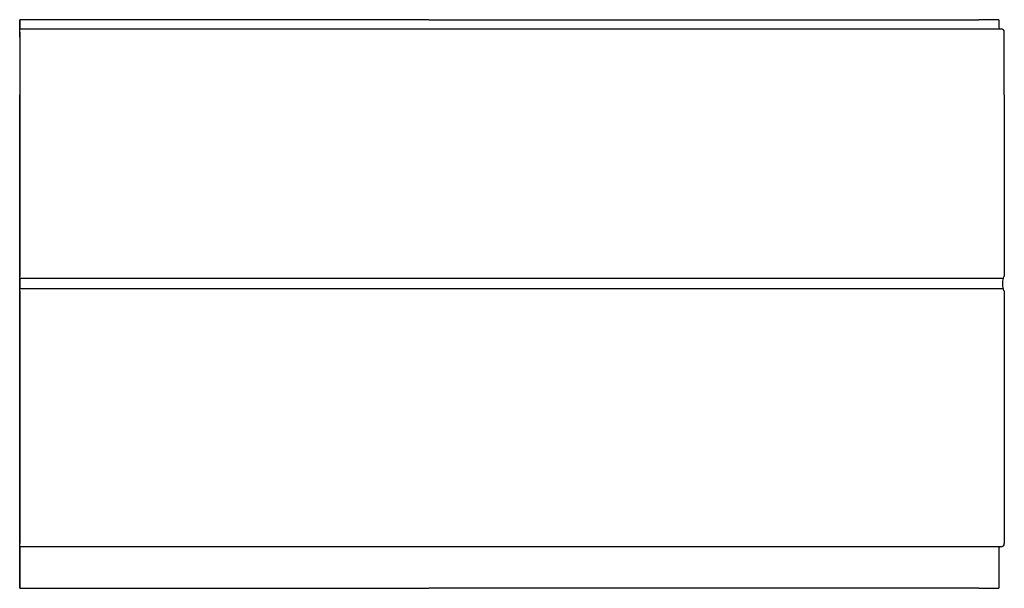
# Model space of a CAD drawing. Header units: millimetres. Extents: x 2727.957 to 2728.86, y 2789.576 to 2790.097.
import ezdxf

# ---------------------------------------------------------------- set-up
doc = ezdxf.new("R2010")
doc.units = ezdxf.units.MM
doc.layers.add('SANINDUSA', color=3, linetype='Continuous')

msp = doc.modelspace()

# ---------------------------------------------------------------- linework, layer by layer
at = {"layer": 'SANINDUSA'}
for p, q in [((2727.95743, 2790.08155), (2727.95743, 2790.09747)), ((2727.95743, 2790.09747), (2727.95745, 2790.09747)), ((2727.95745, 2790.09747), (2727.95745, 2790.09047)), ((2728.33253, 2790.09747), (2727.95745, 2790.09747)), ((2728.85485, 2790.09747), (2728.83646, 2790.09747)), ((2728.85485, 2790.09747), (2728.85485, 2790.09047)), ((2727.95745, 2790.08897), (2727.95745, 2790.08897)), ((2727.95745, 2790.08897), (2728.33254, 2790.08897)), ((2727.95746, 2790.08597), (2727.95746, 2790.08155)), ((2728.83844, 2790.08897), (2728.85685, 2790.08897)), ((2728.85985, 2790.02867), (2728.85985, 2790.08597)), ((2727.95746, 2790.08155), (2727.95743, 2790.08155)), ((2727.95745, 2790.08155), (2727.95745, 2790.02867)), ((2727.95746, 2790.08155), (2727.95746, 2790.02867)), ((2727.95745, 2790.02867), (2727.95746, 2790.02867)), ((2727.95745, 2789.86044), (2727.95745, 2790.02867)), ((2727.95746, 2790.02867), (2727.95747, 2790.02867)), ((2727.95747, 2790.02867), (2727.95747, 2789.86211)), ((2728.85985, 2790.02867), (2728.85985, 2789.86211)), ((2727.95744, 2789.85044), (2727.95744, 2789.86044)), ((2727.95744, 2789.86044), (2727.95745, 2789.86044)), ((2727.95746, 2789.86013), (2727.95747, 2789.86211)), ((2728.33255, 2789.86013), (2727.95746, 2789.86013)), ((2728.85922, 2789.86013), (2728.84108, 2789.86013)), ((2728.85922, 2789.86013), (2728.85956, 2789.86211)), ((2728.85985, 2789.86211), (2728.85956, 2789.86211)), ((2727.95745, 2789.85044), (2727.95744, 2789.85044)), ((2727.95745, 2789.6215), (2727.95745, 2789.85044)), ((2727.95747, 2789.84874), (2727.95746, 2789.85072)), ((2728.33255, 2789.85072), (2727.95746, 2789.85072)), ((2727.95747, 2789.84874), (2727.95747, 2789.61708)), ((2728.85922, 2789.85072), (2728.84108, 2789.85072)), ((2728.85956, 2789.84874), (2728.85922, 2789.85072)), ((2728.85985, 2789.84874), (2728.85985, 2789.61708)), ((2727.95744, 2789.57608), (2727.95744, 2789.6215)), ((2727.95744, 2789.6215), (2727.95745, 2789.6215)), ((2728.33254, 2789.61408), (2727.95746, 2789.61408)), ((2727.95746, 2789.61408), (2727.95746, 2789.61408)), ((2728.85685, 2789.61408), (2728.83844, 2789.61408)), ((2727.95745, 2789.61258), (2727.95745, 2789.57608)), ((2728.85485, 2789.61258), (2728.85485, 2789.57608)), ((2727.95745, 2789.57608), (2727.95744, 2789.57608)), ((2727.95745, 2789.57608), (2728.33254, 2789.57608)), ((2728.83646, 2789.57608), (2728.85485, 2789.57608))]:
    msp.add_line(p, q, dxfattribs=at)
for centre, radius, start, end in [((2728.85635, 2790.09047), 0.0015, 180, 270), ((2728.85685, 2790.08597), 0.003, 0, 90), ((2733.48056, 2789.85543), 5.5231, 179.9512, 180.0488), ((2728.10572, 2789.61296), 0.14826, 179.56674, 180.14639), ((2727.65733, 2789.61633), 0.30013, 359.57078, 0.14349), ((2728.85635, 2789.61258), 0.0015, 89.99806, 180.0008), ((2728.85685, 2789.61708), 0.003, 270.00114, 359.99886)]:
    msp.add_arc(centre, radius, start, end, dxfattribs=at)
for centre, major_axis, start_param, end_param in [((2727.95745, 2790.09047), (0, 0.0015), 1.570796, 3.141593), ((2727.95745, 2790.08597), (0, 0.003), 4.712389, 6.283185)]:
    msp.add_ellipse(centre, major_axis=major_axis, ratio=0.002501, start_param=start_param, end_param=end_param, dxfattribs=at)
for points, knots in [([(2728.33253, 2790.09747), (2728.34224, 2790.09747), (2728.36301, 2790.09747), (2728.39473, 2790.09747), (2728.42863, 2790.09747), (2728.46442, 2790.09747), (2728.5019, 2790.09747), (2728.54072, 2790.09747), (2728.59063, 2790.09747), (2728.64923, 2790.09747), (2728.71139, 2790.09747), (2728.76643, 2790.09747), (2728.8102, 2790.09747), (2728.82947, 2790.09747), (2728.83646, 2790.09747)], [0, 0, 0, 0, 0.031305, 0.065302, 0.102586, 0.143822, 0.189711, 0.240953, 0.298188, 0.406325, 0.532962, 0.67699, 0.834705, 1, 1, 1, 1]), ([(2728.33254, 2790.08897), (2728.33755, 2790.08897), (2728.34761, 2790.08897), (2728.36267, 2790.08897), (2728.37767, 2790.08897), (2728.39252, 2790.08897), (2728.40803, 2790.08897), (2728.42412, 2790.08897), (2728.4407, 2790.08897), (2728.45554, 2790.08897), (2728.46872, 2790.08897), (2728.48163, 2790.08897), (2728.49551, 2790.08897), (2728.51024, 2790.08897), (2728.52455, 2790.08897), (2728.53843, 2790.08897), (2728.5519, 2790.08897), (2728.56714, 2790.08897), (2728.58391, 2790.08897), (2728.60191, 2790.08897), (2728.61908, 2790.08897), (2728.63546, 2790.08897), (2728.65108, 2790.08897), (2728.66597, 2790.08897), (2728.68016, 2790.08897), (2728.69367, 2790.08897), (2728.70652, 2790.08897), (2728.72011, 2790.08897), (2728.7342, 2790.08897), (2728.74851, 2790.08897), (2728.7607, 2790.08897), (2728.77105, 2790.08897), (2728.77983, 2790.08897), (2728.78808, 2790.08897), (2728.7958, 2790.08897), (2728.803, 2790.08897), (2728.80969, 2790.08897), (2728.81589, 2790.08897), (2728.82146, 2790.08897), (2728.82646, 2790.08897), (2728.83091, 2790.08897), (2728.83495, 2790.08897), (2728.83728, 2790.08897), (2728.83844, 2790.08897)], [0, 0, 0, 0, 0.0158623, 0.0318401, 0.047844, 0.0638513, 0.0798338, 0.0986236, 0.1174304, 0.1362242, 0.1502662, 0.1643084, 0.1830623, 0.201826, 0.2205824, 0.2393218, 0.2580678, 0.2768088, 0.3049043, 0.3330013, 0.3610879, 0.3891755, 0.4172555, 0.445336, 0.4734122, 0.5014888, 0.5295617, 0.5576351, 0.5951021, 0.6325798, 0.6700491, 0.698111, 0.7261791, 0.7542472, 0.7823089, 0.8103705, 0.8384374, 0.8665044, 0.8945659, 0.9209077, 0.9472496, 0.9736248, 1, 1, 1, 1]), ([(2728.66831, 2789.86013), (2728.66341, 2789.86013), (2728.65363, 2789.86013), (2728.63804, 2789.86013), (2728.62174, 2789.86013), (2728.60462, 2789.86013), (2728.58796, 2789.86013), (2728.57193, 2789.86013), (2728.55668, 2789.86013), (2728.54088, 2789.86013), (2728.5245, 2789.86013), (2728.50848, 2789.86013), (2728.49294, 2789.86013), (2728.47795, 2789.86013), (2728.46256, 2789.86013), (2728.44677, 2789.86013), (2728.43059, 2789.86013), (2728.41436, 2789.86013), (2728.39814, 2789.86013), (2728.38197, 2789.86013), (2728.3656, 2789.86013), (2728.34911, 2789.86013), (2728.33806, 2789.86013), (2728.33255, 2789.86013)], [0, 0, 0, 0, 0.062388, 0.124797, 0.1872339, 0.2497216, 0.3122968, 0.3615162, 0.4107482, 0.4599766, 0.5092014, 0.5584404, 0.5995023, 0.6405831, 0.681683, 0.7228179, 0.7639938, 0.8052057, 0.8441106, 0.8830855, 0.922094, 0.961079, 1, 1, 1, 1]), ([(2728.84108, 2789.86013), (2728.83934, 2789.86013), (2728.83585, 2789.86013), (2728.82942, 2789.86013), (2728.8221, 2789.86013), (2728.81382, 2789.86013), (2728.80457, 2789.86013), (2728.79435, 2789.86013), (2728.78313, 2789.86013), (2728.77131, 2789.86013), (2728.75898, 2789.86013), (2728.74624, 2789.86013), (2728.73261, 2789.86013), (2728.71805, 2789.86013), (2728.70252, 2789.86013), (2728.68608, 2789.86013), (2728.67423, 2789.86013), (2728.66831, 2789.86013)], [0, 0, 0, 0, 0.06994, 0.139898, 0.209868, 0.279847, 0.349831, 0.419814, 0.489795, 0.559774, 0.622618, 0.685471, 0.748343, 0.81125, 0.874182, 0.937105, 1, 1, 1, 1]), ([(2728.85922, 2789.85072), (2728.859, 2789.85149), (2728.85854, 2789.85303), (2728.85837, 2789.85543), (2728.85854, 2789.85783), (2728.859, 2789.85936), (2728.85922, 2789.86013)], [0, 0, 0, 0, 0.249999, 0.5, 0.750001, 1, 1, 1, 1]), ([(2728.66831, 2789.85072), (2728.66341, 2789.85072), (2728.65363, 2789.85072), (2728.63804, 2789.85072), (2728.62174, 2789.85072), (2728.60462, 2789.85072), (2728.58796, 2789.85072), (2728.57193, 2789.85072), (2728.55668, 2789.85072), (2728.54088, 2789.85072), (2728.5245, 2789.85072), (2728.50848, 2789.85072), (2728.49294, 2789.85072), (2728.47795, 2789.85072), (2728.46256, 2789.85072), (2728.44677, 2789.85072), (2728.43059, 2789.85072), (2728.41436, 2789.85072), (2728.39814, 2789.85072), (2728.38197, 2789.85072), (2728.3656, 2789.85072), (2728.34911, 2789.85072), (2728.33806, 2789.85072), (2728.33255, 2789.85072)], [0, 0, 0, 0, 0.0623878, 0.124797, 0.1872338, 0.2497215, 0.3122967, 0.3615161, 0.4107481, 0.4599765, 0.5092013, 0.5584404, 0.5995022, 0.640583, 0.6816829, 0.7228179, 0.7639938, 0.8052057, 0.8441106, 0.8830855, 0.9220939, 0.961079, 1, 1, 1, 1]), ([(2728.84108, 2789.85072), (2728.83934, 2789.85072), (2728.83585, 2789.85072), (2728.82942, 2789.85072), (2728.8221, 2789.85072), (2728.81382, 2789.85072), (2728.80457, 2789.85072), (2728.79435, 2789.85072), (2728.78313, 2789.85072), (2728.77131, 2789.85072), (2728.75898, 2789.85072), (2728.74624, 2789.85072), (2728.73261, 2789.85072), (2728.71805, 2789.85072), (2728.70252, 2789.85072), (2728.68608, 2789.85072), (2728.67423, 2789.85072), (2728.66831, 2789.85072)], [0, 0, 0, 0, 0.06994, 0.139898, 0.209868, 0.279847, 0.34983, 0.419814, 0.489795, 0.559774, 0.622618, 0.685471, 0.748343, 0.81125, 0.874181, 0.937105, 1, 1, 1, 1]), ([(2728.66607, 2789.61408), (2728.6612, 2789.61408), (2728.65145, 2789.61408), (2728.63591, 2789.61408), (2728.61967, 2789.61408), (2728.60262, 2789.61408), (2728.58603, 2789.61408), (2728.57007, 2789.61408), (2728.55489, 2789.61408), (2728.53917, 2789.61408), (2728.52289, 2789.61408), (2728.50697, 2789.61408), (2728.49152, 2789.61408), (2728.47663, 2789.61408), (2728.46135, 2789.61408), (2728.44568, 2789.61408), (2728.42964, 2789.61408), (2728.41355, 2789.61408), (2728.39747, 2789.61408), (2728.38146, 2789.61408), (2728.36526, 2789.61408), (2728.34893, 2789.61408), (2728.338, 2789.61408), (2728.33254, 2789.61408)], [0, 0, 0, 0, 0.0625553, 0.1251363, 0.1877406, 0.2503822, 0.3130894, 0.3623937, 0.4116931, 0.4609706, 0.5102251, 0.5594736, 0.600527, 0.6415833, 0.6826419, 0.7237176, 0.7648151, 0.8059273, 0.8447169, 0.8835546, 0.9224101, 0.9612357, 1, 1, 1, 1]), ([(2728.83844, 2789.61408), (2728.8367, 2789.61408), (2728.83322, 2789.61408), (2728.8268, 2789.61408), (2728.8195, 2789.61408), (2728.81123, 2789.61408), (2728.802, 2789.61408), (2728.7918, 2789.61408), (2728.7806, 2789.61408), (2728.7688, 2789.61408), (2728.75651, 2789.61408), (2728.7438, 2789.61408), (2728.7302, 2789.61408), (2728.71568, 2789.61408), (2728.70019, 2789.61408), (2728.68379, 2789.61408), (2728.67198, 2789.61408), (2728.66607, 2789.61408)], [0, 0, 0, 0, 0.069964, 0.139947, 0.209941, 0.279941, 0.349944, 0.419943, 0.489935, 0.559922, 0.622769, 0.685619, 0.748479, 0.811362, 0.874259, 0.937143, 1, 1, 1, 1]), ([(2728.6644, 2789.57608), (2728.659, 2789.57608), (2728.64819, 2789.57608), (2728.63088, 2789.57608), (2728.61421, 2789.57608), (2728.59832, 2789.57608), (2728.58346, 2789.57608), (2728.56801, 2789.57608), (2728.55182, 2789.57608), (2728.53484, 2789.57608), (2728.51703, 2789.57608), (2728.49854, 2789.57608), (2728.48109, 2789.57608), (2728.46488, 2789.57608), (2728.45007, 2789.57608), (2728.4349, 2789.57608), (2728.41942, 2789.57608), (2728.40367, 2789.57608), (2728.38852, 2789.57608), (2728.37403, 2789.57608), (2728.36027, 2789.57608), (2728.34642, 2789.57608), (2728.33716, 2789.57608), (2728.33254, 2789.57608)], [0, 0, 0, 0, 0.069526, 0.139074, 0.208591, 0.260792, 0.313027, 0.365253, 0.417443, 0.471121, 0.524865, 0.578589, 0.63224, 0.671447, 0.710767, 0.750126, 0.789461, 0.828726, 0.867895, 0.9009, 0.933953, 0.967001, 1, 1, 1, 1]), ([(2728.83646, 2789.57608), (2728.83438, 2789.57608), (2728.83021, 2789.57608), (2728.82279, 2789.57608), (2728.81494, 2789.57608), (2728.8068, 2789.57608), (2728.79779, 2789.57608), (2728.7879, 2789.57608), (2728.77734, 2789.57608), (2728.76619, 2789.57608), (2728.75448, 2789.57608), (2728.74194, 2789.57608), (2728.72846, 2789.57608), (2728.71402, 2789.57608), (2728.69853, 2789.57608), (2728.68212, 2789.57608), (2728.6703, 2789.57608), (2728.6644, 2789.57608)], [0, 0, 0, 0, 0.083133, 0.166266, 0.232895, 0.299559, 0.366231, 0.43289, 0.499515, 0.561607, 0.623723, 0.685835, 0.747923, 0.810929, 0.873971, 0.937005, 1, 1, 1, 1])]:
    msp.add_open_spline(points, degree=3, knots=knots, dxfattribs=at)

doc.saveas('drawing.dxf')
